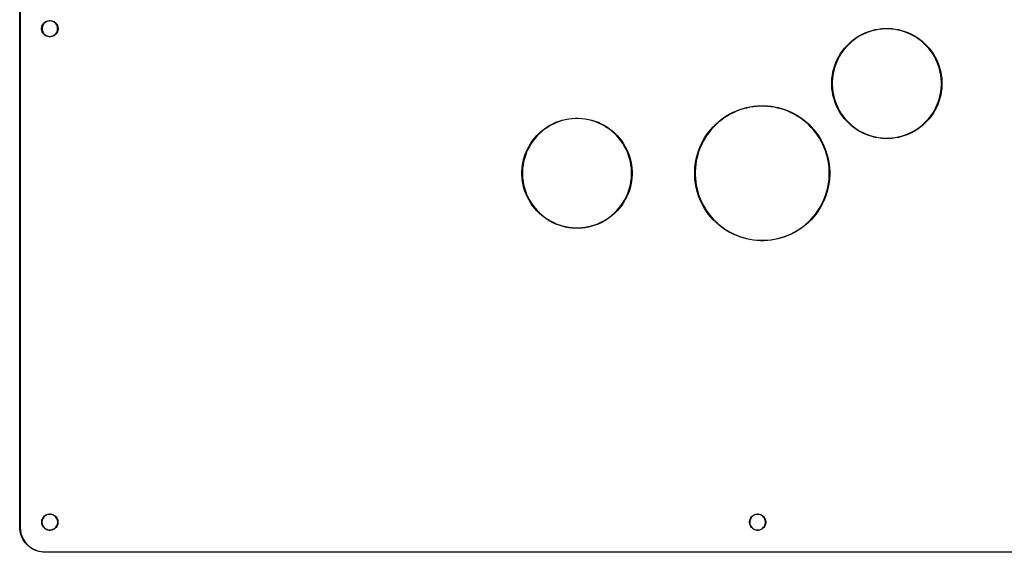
# Model space of a CAD drawing. Extents: x 50 to 347, y -240 to -30.
# Tile 1 of 7: x 50 to 247, y -240 to -133. Entities that reach past the tile are written whole.
import ezdxf

# ---------------------------------------------------------------- set-up
doc = ezdxf.new("R2010")
doc.units = 0
doc.layers.add('BLACK', color=7, linetype='CONTINUOUS')

msp = doc.modelspace()

# ---------------------------------------------------------------- linework, layer by layer
at = {"layer": 'BLACK', "linetype": 'CONTINUOUS'}
for p, q in [((49.95, -235), (49.95, -35)), ((50.05, -35), (50.05, -235)), ((54.475599, -134.368572), (54.593144, -134.137877)), ((54.674321, -134.187623), (54.563559, -134.405006)), ((54.593144, -134.137877), (54.74533, -133.928411)), ((54.817726, -133.990243), (54.674321, -134.187623)), ((54.74533, -133.928411), (54.928411, -133.74533)), ((54.990243, -133.817726), (54.817726, -133.990243)), ((54.928411, -133.74533), (55.137877, -133.593144)), ((55.187623, -133.674321), (54.990243, -133.817726)), ((55.137877, -133.593144), (55.368572, -133.475599)), ((55.405006, -133.563559), (55.187623, -133.674321)), ((55.368572, -133.475599), (55.614815, -133.39559)), ((55.637041, -133.488166), (55.405006, -133.563559)), ((55.614815, -133.39559), (55.870542, -133.355086)), ((55.878012, -133.45), (55.637041, -133.488166)), ((55.870542, -133.355086), (56.129458, -133.355086)), ((56.121988, -133.45), (55.878012, -133.45)), ((56.362959, -133.488166), (56.121988, -133.45)), ((56.129458, -133.355086), (56.385185, -133.39559)), ((56.594994, -133.563559), (56.362959, -133.488166)), ((56.385185, -133.39559), (56.631428, -133.475599)), ((56.812377, -133.674321), (56.594994, -133.563559)), ((56.631428, -133.475599), (56.862123, -133.593144)), ((57.009757, -133.817726), (56.812377, -133.674321)), ((56.862123, -133.593144), (57.071589, -133.74533)), ((57.182274, -133.990243), (57.009757, -133.817726)), ((57.071589, -133.74533), (57.25467, -133.928411)), ((57.325679, -134.187623), (57.182274, -133.990243)), ((57.25467, -133.928411), (57.406856, -134.137877)), ((57.436441, -134.405006), (57.325679, -134.187623)), ((57.406856, -134.137877), (57.524401, -134.368572)), ((54.355086, -134.870542), (54.39559, -134.614815)), ((54.355086, -134.878012), (54.355086, -134.870542)), ((54.355086, -135.129458), (54.355086, -134.878012)), ((54.39559, -135.385185), (54.355086, -135.129458)), ((54.39559, -134.614815), (54.475599, -134.368572)), ((54.475599, -135.631428), (54.39559, -135.385185)), ((54.488166, -134.637041), (54.45, -134.878012)), ((54.45, -134.878012), (54.45, -135.121988)), ((54.45, -135.121988), (54.488166, -135.362959)), ((54.593144, -135.862123), (54.475599, -135.631428)), ((54.563559, -134.405006), (54.488166, -134.637041)), ((54.488166, -135.362959), (54.563559, -135.594994)), ((54.563559, -135.594994), (54.674321, -135.812377)), ((54.74533, -136.071589), (54.593144, -135.862123)), ((54.674321, -135.812377), (54.817726, -136.009757)), ((54.928411, -136.25467), (54.74533, -136.071589)), ((54.817726, -136.009757), (54.990243, -136.182274)), ((55.137877, -136.406856), (54.928411, -136.25467)), ((54.990243, -136.182274), (55.187623, -136.325679)), ((56.812377, -136.325679), (57.009757, -136.182274)), ((57.071589, -136.25467), (56.862123, -136.406856)), ((57.009757, -136.182274), (57.182274, -136.009757)), ((57.25467, -136.071589), (57.071589, -136.25467)), ((57.182274, -136.009757), (57.325679, -135.812377)), ((57.406856, -135.862123), (57.25467, -136.071589)), ((57.325679, -135.812377), (57.436441, -135.594994)), ((57.524401, -135.631428), (57.406856, -135.862123)), ((57.511834, -134.637041), (57.436441, -134.405006)), ((57.436441, -135.594994), (57.511834, -135.362959)), ((57.55, -134.878012), (57.511834, -134.637041)), ((57.511834, -135.362959), (57.55, -135.121988)), ((57.524401, -134.368572), (57.60441, -134.614815)), ((57.60441, -135.385185), (57.524401, -135.631428)), ((57.55, -135.121988), (57.55, -134.878012)), ((57.60441, -134.614815), (57.644914, -134.870542)), ((57.644914, -135.129458), (57.60441, -135.385185)), ((57.644914, -134.870542), (57.644914, -135.129458)), ((218.491103, -136.374739), (219.082133, -136.064542)), ((219.123722, -136.149958), (218.537773, -136.457487)), ((219.082133, -136.064542), (219.690814, -135.790597)), ((219.72717, -135.878368), (219.123722, -136.149958)), ((219.690814, -135.790597), (220.314925, -135.553903)), ((220.345915, -135.643708), (219.72717, -135.878368)), ((220.314925, -135.553903), (220.952189, -135.355324)), ((220.9777, -135.446836), (220.345915, -135.643708)), ((220.952189, -135.355324), (221.60028, -135.195584)), ((221.620219, -135.28847), (220.9777, -135.446836)), ((221.60028, -135.195584), (222.256833, -135.075266)), ((222.271128, -135.169186), (221.620219, -135.28847)), ((222.256833, -135.075266), (222.919453, -134.994809)), ((222.928051, -135.089421), (222.271128, -135.169186)), ((222.919453, -134.994809), (223.585723, -134.954507)), ((223.588592, -135.049466), (222.928051, -135.089421)), ((223.585723, -134.954507), (224.253209, -134.954507)), ((224.25034, -135.049466), (223.588592, -135.049466)), ((224.910881, -135.089421), (224.25034, -135.049466)), ((224.253209, -134.954507), (224.919479, -134.994809)), ((225.567804, -135.169186), (224.910881, -135.089421)), ((224.919479, -134.994809), (225.582099, -135.075266)), ((226.218713, -135.28847), (225.567804, -135.169186)), ((225.582099, -135.075266), (226.238652, -135.195584)), ((226.861232, -135.446836), (226.218713, -135.28847)), ((226.238652, -135.195584), (226.886743, -135.355324)), ((227.493017, -135.643708), (226.861232, -135.446836)), ((226.886743, -135.355324), (227.524007, -135.553903)), ((228.111762, -135.878368), (227.493017, -135.643708)), ((227.524007, -135.553903), (228.148118, -135.790597)), ((228.71521, -136.149958), (228.111762, -135.878368)), ((228.148118, -135.790597), (228.756799, -136.064542)), ((229.301159, -136.457487), (228.71521, -136.149958)), ((228.756799, -136.064542), (229.347829, -136.374739)), ((55.368572, -136.524401), (55.137877, -136.406856)), ((55.187623, -136.325679), (55.405006, -136.436441)), ((55.614815, -136.60441), (55.368572, -136.524401)), ((55.405006, -136.436441), (55.637041, -136.511834)), ((55.870542, -136.644914), (55.614815, -136.60441)), ((55.637041, -136.511834), (55.878012, -136.55)), ((56.129458, -136.644914), (55.870542, -136.644914)), ((55.878012, -136.55), (56.121988, -136.55)), ((56.121988, -136.55), (56.362959, -136.511834)), ((56.385185, -136.60441), (56.129458, -136.644914)), ((56.362959, -136.511834), (56.594994, -136.436441)), ((56.631428, -136.524401), (56.385185, -136.60441)), ((56.594994, -136.436441), (56.812377, -136.325679)), ((56.862123, -136.406856), (56.631428, -136.524401)), ((215.873508, -138.425493), (216.345493, -137.953508)), ((216.41061, -138.022683), (215.942683, -138.49061)), ((216.345493, -137.953508), (216.845114, -137.510883)), ((216.905936, -137.583863), (216.41061, -138.022683)), ((216.845114, -137.510883), (217.370549, -137.099231)), ((217.426853, -137.17575), (216.905936, -137.583863)), ((217.370549, -137.099231), (217.91988, -136.720055)), ((217.971461, -136.799835), (217.426853, -137.17575)), ((217.91988, -136.720055), (218.491103, -136.374739)), ((218.537773, -136.457487), (217.971461, -136.799835)), ((229.867471, -136.799835), (229.301159, -136.457487)), ((229.347829, -136.374739), (229.919052, -136.720055)), ((230.412079, -137.17575), (229.867471, -136.799835)), ((229.919052, -136.720055), (230.468383, -137.099231)), ((230.932996, -137.583863), (230.412079, -137.17575)), ((230.468383, -137.099231), (230.993818, -137.510883)), ((231.428322, -138.022683), (230.932996, -137.583863)), ((230.993818, -137.510883), (231.493439, -137.953508)), ((231.896249, -138.49061), (231.428322, -138.022683)), ((231.493439, -137.953508), (231.965424, -138.425493)), ((214.294739, -140.571103), (214.640055, -139.99988)), ((214.719835, -140.051461), (214.377487, -140.617773)), ((214.640055, -139.99988), (215.019231, -139.450549)), ((215.09575, -139.506853), (214.719835, -140.051461)), ((215.019231, -139.450549), (215.430883, -138.925114)), ((215.503863, -138.985936), (215.09575, -139.506853)), ((215.430883, -138.925114), (215.873508, -138.425493)), ((215.942683, -138.49061), (215.503863, -138.985936)), ((232.335069, -138.985936), (231.896249, -138.49061)), ((231.965424, -138.425493), (232.408049, -138.925114)), ((232.743182, -139.506853), (232.335069, -138.985936)), ((232.408049, -138.925114), (232.819701, -139.450549)), ((233.119097, -140.051461), (232.743182, -139.506853)), ((232.819701, -139.450549), (233.198877, -139.99988)), ((233.461445, -140.617773), (233.119097, -140.051461)), ((233.198877, -139.99988), (233.544193, -140.571103)), ((213.473903, -142.394925), (213.710597, -141.770814)), ((213.798368, -141.80717), (213.563708, -142.425915)), ((213.710597, -141.770814), (213.984542, -141.162133)), ((214.069958, -141.203722), (213.798368, -141.80717)), ((213.984542, -141.162133), (214.294739, -140.571103)), ((214.377487, -140.617773), (214.069958, -141.203722)), ((233.768974, -141.203722), (233.461445, -140.617773)), ((233.544193, -140.571103), (233.85439, -141.162133)), ((234.040564, -141.80717), (233.768974, -141.203722)), ((233.85439, -141.162133), (234.128335, -141.770814)), ((234.275224, -142.425915), (234.040564, -141.80717)), ((234.128335, -141.770814), (234.365029, -142.394925)), ((212.995266, -144.336833), (213.115584, -143.68028)), ((213.20847, -143.700219), (213.089186, -144.351128)), ((213.115584, -143.68028), (213.275324, -143.032189)), ((213.366836, -143.0577), (213.20847, -143.700219)), ((213.275324, -143.032189), (213.473903, -142.394925)), ((213.563708, -142.425915), (213.366836, -143.0577)), ((234.472096, -143.0577), (234.275224, -142.425915)), ((234.365029, -142.394925), (234.563608, -143.032189)), ((234.630462, -143.700219), (234.472096, -143.0577)), ((234.563608, -143.032189), (234.723348, -143.68028)), ((234.749746, -144.351128), (234.630462, -143.700219)), ((234.723348, -143.68028), (234.843666, -144.336833)), ((212.874507, -145.665723), (212.914809, -144.999453)), ((212.874507, -145.668592), (212.874507, -145.665723)), ((212.874507, -146.333209), (212.874507, -145.668592)), ((212.914809, -144.999453), (212.995266, -144.336833)), ((213.009421, -145.008051), (212.969466, -145.668592)), ((212.969466, -145.668592), (212.969466, -146.33034)), ((213.089186, -144.351128), (213.009421, -145.008051)), ((234.829511, -145.008051), (234.749746, -144.351128)), ((234.869466, -145.668592), (234.829511, -145.008051)), ((234.843666, -144.336833), (234.924123, -144.999453)), ((234.869466, -146.33034), (234.869466, -145.668592)), ((234.924123, -144.999453), (234.964425, -145.665723)), ((234.964425, -145.665723), (234.964425, -146.333209)), ((212.914809, -146.999479), (212.874507, -146.333209)), ((212.995266, -147.662099), (212.914809, -146.999479)), ((212.969466, -146.33034), (213.009421, -146.990881)), ((213.115584, -148.318652), (212.995266, -147.662099)), ((213.009421, -146.990881), (213.089186, -147.647804)), ((213.089186, -147.647804), (213.20847, -148.298713)), ((234.630462, -148.298713), (234.749746, -147.647804)), ((234.843666, -147.662099), (234.723348, -148.318652)), ((234.749746, -147.647804), (234.829511, -146.990881)), ((234.829511, -146.990881), (234.869466, -146.33034)), ((234.924123, -146.999479), (234.843666, -147.662099)), ((234.964425, -146.333209), (234.924123, -146.999479)), ((213.275324, -148.966743), (213.115584, -148.318652)), ((213.20847, -148.298713), (213.366836, -148.941232)), ((213.473903, -149.604007), (213.275324, -148.966743)), ((213.366836, -148.941232), (213.563708, -149.573017)), ((213.710597, -150.228118), (213.473903, -149.604007)), ((213.563708, -149.573017), (213.798368, -150.191762)), ((234.040564, -150.191762), (234.275224, -149.573017)), ((234.365029, -149.604007), (234.128335, -150.228118)), ((234.275224, -149.573017), (234.472096, -148.941232)), ((234.563608, -148.966743), (234.365029, -149.604007)), ((234.472096, -148.941232), (234.630462, -148.298713)), ((234.723348, -148.318652), (234.563608, -148.966743)), ((191.83961, -152.446192), (192.453965, -152.091494)), ((192.453965, -152.091494), (193.086041, -151.769435)), ((193.127107, -151.855532), (192.49948, -152.175324)), ((193.086041, -151.769435), (193.734105, -151.480898)), ((193.770609, -151.569026), (193.127107, -151.855532)), ((193.734105, -151.480898), (194.396383, -151.226674)), ((194.428225, -151.316591), (193.770609, -151.569026)), ((194.396383, -151.226674), (195.071058, -151.007459)), ((195.09815, -151.098919), (194.428225, -151.316591)), ((195.071058, -151.007459), (195.756281, -150.823854)), ((195.778549, -150.916607), (195.09815, -151.098919)), ((195.756281, -150.823854), (196.450175, -150.676362)), ((196.467558, -150.770154), (195.778549, -150.916607)), ((196.450175, -150.676362), (197.150836, -150.565388)), ((197.163287, -150.659961), (196.467558, -150.770154)), ((197.150836, -150.565388), (197.856345, -150.491236)), ((197.863829, -150.586331), (197.163287, -150.659961)), ((197.856345, -150.491236), (198.564768, -150.454109)), ((198.567265, -150.549466), (197.863829, -150.586331)), ((198.564768, -150.454109), (199.274164, -150.454109)), ((199.271667, -150.549466), (198.567265, -150.549466)), ((199.975103, -150.586331), (199.271667, -150.549466)), ((199.274164, -150.454109), (199.982587, -150.491236)), ((200.675645, -150.659961), (199.975103, -150.586331)), ((199.982587, -150.491236), (200.688096, -150.565388)), ((201.371374, -150.770154), (200.675645, -150.659961)), ((200.688096, -150.565388), (201.388757, -150.676362)), ((202.060383, -150.916607), (201.371374, -150.770154)), ((201.388757, -150.676362), (202.082651, -150.823854)), ((202.740782, -151.098919), (202.060383, -150.916607)), ((202.082651, -150.823854), (202.767874, -151.007459)), ((203.410707, -151.316591), (202.740782, -151.098919)), ((202.767874, -151.007459), (203.442549, -151.226674)), ((204.068323, -151.569026), (203.410707, -151.316591)), ((203.442549, -151.226674), (204.104827, -151.480898)), ((204.711825, -151.855532), (204.068323, -151.569026)), ((204.104827, -151.480898), (204.752891, -151.769435)), ((205.339452, -152.175324), (204.711825, -151.855532)), ((204.752891, -151.769435), (205.384967, -152.091494)), ((205.384967, -152.091494), (205.999322, -152.446192)), ((213.984542, -150.836799), (213.710597, -150.228118)), ((213.798368, -150.191762), (214.069958, -150.79521)), ((214.294739, -151.427829), (213.984542, -150.836799)), ((214.069958, -150.79521), (214.377487, -151.381159)), ((214.640055, -151.999052), (214.294739, -151.427829)), ((214.377487, -151.381159), (214.719835, -151.947471)), ((215.019231, -152.548383), (214.640055, -151.999052)), ((214.719835, -151.947471), (215.09575, -152.492079)), ((232.743182, -152.492079), (233.119097, -151.947471)), ((233.198877, -151.999052), (232.819701, -152.548383)), ((233.119097, -151.947471), (233.461445, -151.381159)), ((233.544193, -151.427829), (233.198877, -151.999052)), ((233.461445, -151.381159), (233.768974, -150.79521)), ((233.85439, -150.836799), (233.544193, -151.427829)), ((233.768974, -150.79521), (234.040564, -150.191762)), ((234.128335, -150.228118), (233.85439, -150.836799)), ((156.331103, -154.374739), (156.922133, -154.064542)), ((156.922133, -154.064542), (157.530814, -153.790597)), ((157.56717, -153.878368), (156.963722, -154.149958)), ((157.530814, -153.790597), (158.154925, -153.553903)), ((158.185915, -153.643708), (157.56717, -153.878368)), ((158.154925, -153.553903), (158.792189, -153.355324)), ((158.8177, -153.446836), (158.185915, -153.643708)), ((158.792189, -153.355324), (159.44028, -153.195584)), ((159.460219, -153.28847), (158.8177, -153.446836)), ((159.44028, -153.195584), (160.096833, -153.075266)), ((160.111128, -153.169186), (159.460219, -153.28847)), ((160.096833, -153.075266), (160.759453, -152.994809)), ((160.768051, -153.089421), (160.111128, -153.169186)), ((160.759453, -152.994809), (161.425723, -152.954507)), ((161.428592, -153.049466), (160.768051, -153.089421)), ((161.425723, -152.954507), (162.093209, -152.954507)), ((162.09034, -153.049466), (161.428592, -153.049466)), ((162.750881, -153.089421), (162.09034, -153.049466)), ((162.093209, -152.954507), (162.759479, -152.994809)), ((163.407804, -153.169186), (162.750881, -153.089421)), ((162.759479, -152.994809), (163.422099, -153.075266)), ((164.058713, -153.28847), (163.407804, -153.169186)), ((163.422099, -153.075266), (164.078652, -153.195584)), ((164.701232, -153.446836), (164.058713, -153.28847)), ((164.078652, -153.195584), (164.726743, -153.355324)), ((165.333017, -153.643708), (164.701232, -153.446836)), ((164.726743, -153.355324), (165.364007, -153.553903)), ((165.951762, -153.878368), (165.333017, -153.643708)), ((165.364007, -153.553903), (165.988118, -153.790597)), ((166.55521, -154.149958), (165.951762, -153.878368)), ((165.988118, -153.790597), (166.596799, -154.064542)), ((166.596799, -154.064542), (167.187829, -154.374739)), ((189.592261, -154.170643), (190.119445, -153.695965)), ((190.181395, -153.7685), (189.657923, -154.239836)), ((190.119445, -153.695965), (190.670749, -153.249528)), ((190.728818, -153.325205), (190.181395, -153.7685)), ((190.670749, -153.249528), (191.244661, -152.832556)), ((191.29869, -152.911169), (190.728818, -153.325205)), ((191.244661, -152.832556), (191.83961, -152.446192)), ((191.889451, -152.527524), (191.29869, -152.911169)), ((192.49948, -152.175324), (191.889451, -152.527524)), ((205.949481, -152.527524), (205.339452, -152.175324)), ((206.540242, -152.911169), (205.949481, -152.527524)), ((205.999322, -152.446192), (206.594271, -152.832556)), ((207.110114, -153.325205), (206.540242, -152.911169)), ((206.594271, -152.832556), (207.168183, -153.249528)), ((207.657537, -153.7685), (207.110114, -153.325205)), ((207.168183, -153.249528), (207.719487, -153.695965)), ((208.181009, -154.239836), (207.657537, -153.7685)), ((207.719487, -153.695965), (208.246671, -154.170643)), ((215.430883, -153.073818), (215.019231, -152.548383)), ((215.09575, -152.492079), (215.503863, -153.012996)), ((215.873508, -153.573439), (215.430883, -153.073818)), ((215.503863, -153.012996), (215.942683, -153.508322)), ((216.345493, -154.045424), (215.873508, -153.573439)), ((215.942683, -153.508322), (216.41061, -153.976249)), ((216.845114, -154.488049), (216.345493, -154.045424)), ((216.41061, -153.976249), (216.905936, -154.415069)), ((230.932996, -154.415069), (231.428322, -153.976249)), ((231.493439, -154.045424), (230.993818, -154.488049)), ((231.428322, -153.976249), (231.896249, -153.508322)), ((231.965424, -153.573439), (231.493439, -154.045424)), ((231.896249, -153.508322), (232.335069, -153.012996)), ((232.408049, -153.073818), (231.965424, -153.573439)), ((232.335069, -153.012996), (232.743182, -152.492079)), ((232.819701, -152.548383), (232.408049, -153.073818)), ((153.713508, -156.425493), (154.185493, -155.953508)), ((154.25061, -156.022683), (153.782683, -156.49061)), ((154.185493, -155.953508), (154.685114, -155.510883)), ((154.745936, -155.583863), (154.25061, -156.022683)), ((154.685114, -155.510883), (155.210549, -155.099231)), ((155.266853, -155.17575), (154.745936, -155.583863)), ((155.210549, -155.099231), (155.75988, -154.720055)), ((155.811461, -154.799835), (155.266853, -155.17575)), ((155.75988, -154.720055), (156.331103, -154.374739)), ((156.377773, -154.457487), (155.811461, -154.799835)), ((156.963722, -154.149958), (156.377773, -154.457487)), ((167.141159, -154.457487), (166.55521, -154.149958)), ((167.707471, -154.799835), (167.141159, -154.457487)), ((167.187829, -154.374739), (167.759052, -154.720055)), ((168.252079, -155.17575), (167.707471, -154.799835)), ((167.759052, -154.720055), (168.308383, -155.099231)), ((168.772996, -155.583863), (168.252079, -155.17575)), ((168.308383, -155.099231), (168.833818, -155.510883)), ((169.268322, -156.022683), (168.772996, -155.583863)), ((168.833818, -155.510883), (169.333439, -155.953508)), ((169.736249, -156.49061), (169.268322, -156.022683)), ((169.333439, -155.953508), (169.805424, -156.425493)), ((187.752556, -156.324661), (188.169528, -155.750749)), ((188.245205, -155.808818), (187.831169, -156.37869)), ((188.169528, -155.750749), (188.615965, -155.199445)), ((188.6885, -155.261395), (188.245205, -155.808818)), ((188.615965, -155.199445), (189.090643, -154.672261)), ((189.159836, -154.737923), (188.6885, -155.261395)), ((189.090643, -154.672261), (189.592261, -154.170643)), ((189.657923, -154.239836), (189.159836, -154.737923)), ((208.679096, -154.737923), (208.181009, -154.239836)), ((208.246671, -154.170643), (208.748289, -154.672261)), ((209.150432, -155.261395), (208.679096, -154.737923)), ((208.748289, -154.672261), (209.222967, -155.199445)), ((209.593727, -155.808818), (209.150432, -155.261395)), ((209.222967, -155.199445), (209.669404, -155.750749)), ((210.007763, -156.37869), (209.593727, -155.808818)), ((209.669404, -155.750749), (210.086376, -156.324661)), ((217.370549, -154.899701), (216.845114, -154.488049)), ((216.905936, -154.415069), (217.426853, -154.823182)), ((217.91988, -155.278877), (217.370549, -154.899701)), ((217.426853, -154.823182), (217.971461, -155.199097)), ((218.491103, -155.624193), (217.91988, -155.278877)), ((217.971461, -155.199097), (218.537773, -155.541445)), ((219.082133, -155.93439), (218.491103, -155.624193)), ((218.537773, -155.541445), (219.123722, -155.848974)), ((219.690814, -156.208335), (219.082133, -155.93439)), ((219.123722, -155.848974), (219.72717, -156.120564)), ((228.111762, -156.120564), (228.71521, -155.848974)), ((228.756799, -155.93439), (228.148118, -156.208335)), ((228.71521, -155.848974), (229.301159, -155.541445)), ((229.347829, -155.624193), (228.756799, -155.93439)), ((229.301159, -155.541445), (229.867471, -155.199097)), ((229.919052, -155.278877), (229.347829, -155.624193)), ((229.867471, -155.199097), (230.412079, -154.823182)), ((230.468383, -154.899701), (229.919052, -155.278877)), ((230.412079, -154.823182), (230.932996, -154.415069)), ((230.993818, -154.488049), (230.468383, -154.899701)), ((152.134739, -158.571103), (152.480055, -157.99988)), ((152.480055, -157.99988), (152.859231, -157.450549)), ((152.93575, -157.506853), (152.559835, -158.051461)), ((152.859231, -157.450549), (153.270883, -156.925114)), ((153.343863, -156.985936), (152.93575, -157.506853)), ((153.270883, -156.925114), (153.713508, -156.425493)), ((153.782683, -156.49061), (153.343863, -156.985936)), ((170.175069, -156.985936), (169.736249, -156.49061)), ((169.805424, -156.425493), (170.248049, -156.925114)), ((170.583182, -157.506853), (170.175069, -156.985936)), ((170.248049, -156.925114), (170.659701, -157.450549)), ((170.959097, -158.051461), (170.583182, -157.506853)), ((170.659701, -157.450549), (171.038877, -157.99988)), ((171.038877, -157.99988), (171.384193, -158.571103)), ((186.689435, -158.166041), (187.011494, -157.533965)), ((187.095324, -157.57948), (186.775532, -158.207107)), ((187.011494, -157.533965), (187.366192, -156.91961)), ((187.447524, -156.969451), (187.095324, -157.57948)), ((187.366192, -156.91961), (187.752556, -156.324661)), ((187.831169, -156.37869), (187.447524, -156.969451)), ((210.391408, -156.969451), (210.007763, -156.37869)), ((210.086376, -156.324661), (210.47274, -156.91961)), ((210.743608, -157.57948), (210.391408, -156.969451)), ((210.47274, -156.91961), (210.827438, -157.533965)), ((211.0634, -158.207107), (210.743608, -157.57948)), ((210.827438, -157.533965), (211.149497, -158.166041)), ((220.314925, -156.445029), (219.690814, -156.208335)), ((219.72717, -156.120564), (220.345915, -156.355224)), ((220.952189, -156.643608), (220.314925, -156.445029)), ((220.345915, -156.355224), (220.9777, -156.552096)), ((221.60028, -156.803348), (220.952189, -156.643608)), ((220.9777, -156.552096), (221.620219, -156.710462)), ((222.256833, -156.923666), (221.60028, -156.803348)), ((221.620219, -156.710462), (222.271128, -156.829746)), ((222.919453, -157.004123), (222.256833, -156.923666)), ((222.271128, -156.829746), (222.928051, -156.909511)), ((223.585723, -157.044425), (222.919453, -157.004123)), ((222.928051, -156.909511), (223.588592, -156.949466)), ((224.253209, -157.044425), (223.585723, -157.044425)), ((223.588592, -156.949466), (224.25034, -156.949466)), ((224.25034, -156.949466), (224.910881, -156.909511)), ((224.919479, -157.004123), (224.253209, -157.044425)), ((224.910881, -156.909511), (225.567804, -156.829746)), ((225.582099, -156.923666), (224.919479, -157.004123)), ((225.567804, -156.829746), (226.218713, -156.710462)), ((226.238652, -156.803348), (225.582099, -156.923666)), ((226.218713, -156.710462), (226.861232, -156.552096)), ((226.886743, -156.643608), (226.238652, -156.803348)), ((226.861232, -156.552096), (227.493017, -156.355224)), ((227.524007, -156.445029), (226.886743, -156.643608)), ((227.493017, -156.355224), (228.111762, -156.120564)), ((228.148118, -156.208335), (227.524007, -156.445029)), ((151.313903, -160.394925), (151.550597, -159.770814)), ((151.638368, -159.80717), (151.403708, -160.425915)), ((151.550597, -159.770814), (151.824542, -159.162133)), ((151.909958, -159.203722), (151.638368, -159.80717)), ((151.824542, -159.162133), (152.134739, -158.571103)), ((152.217487, -158.617773), (151.909958, -159.203722)), ((152.559835, -158.051461), (152.217487, -158.617773)), ((171.301445, -158.617773), (170.959097, -158.051461)), ((171.608974, -159.203722), (171.301445, -158.617773)), ((171.384193, -158.571103), (171.69439, -159.162133)), ((171.880564, -159.80717), (171.608974, -159.203722)), ((171.69439, -159.162133), (171.968335, -159.770814)), ((172.115224, -160.425915), (171.880564, -159.80717)), ((171.968335, -159.770814), (172.205029, -160.394925)), ((185.927459, -160.151058), (186.146674, -159.476383)), ((186.236591, -159.508225), (186.018919, -160.17815)), ((186.146674, -159.476383), (186.400898, -158.814105)), ((186.489026, -158.850609), (186.236591, -159.508225)), ((186.400898, -158.814105), (186.689435, -158.166041)), ((186.775532, -158.207107), (186.489026, -158.850609)), ((211.349906, -158.850609), (211.0634, -158.207107)), ((211.149497, -158.166041), (211.438034, -158.814105)), ((211.602341, -159.508225), (211.349906, -158.850609)), ((211.438034, -158.814105), (211.692258, -159.476383)), ((211.820013, -160.17815), (211.602341, -159.508225)), ((211.692258, -159.476383), (211.911473, -160.151058)), ((150.835266, -162.336833), (150.955584, -161.68028)), ((151.04847, -161.700219), (150.929186, -162.351128)), ((150.955584, -161.68028), (151.115324, -161.032189)), ((151.206836, -161.0577), (151.04847, -161.700219)), ((151.115324, -161.032189), (151.313903, -160.394925)), ((151.403708, -160.425915), (151.206836, -161.0577)), ((172.312096, -161.0577), (172.115224, -160.425915)), ((172.205029, -160.394925), (172.403608, -161.032189)), ((172.470462, -161.700219), (172.312096, -161.0577)), ((172.403608, -161.032189), (172.563348, -161.68028)), ((172.589746, -162.351128), (172.470462, -161.700219)), ((172.563348, -161.68028), (172.683666, -162.336833)), ((185.485388, -162.230836), (185.596362, -161.530175)), ((185.690154, -161.547558), (185.579961, -162.243287)), ((185.596362, -161.530175), (185.743854, -160.836281)), ((185.836607, -160.858549), (185.690154, -161.547558)), ((185.743854, -160.836281), (185.927459, -160.151058)), ((186.018919, -160.17815), (185.836607, -160.858549)), ((212.002325, -160.858549), (211.820013, -160.17815)), ((211.911473, -160.151058), (212.095078, -160.836281)), ((212.148778, -161.547558), (212.002325, -160.858549)), ((212.095078, -160.836281), (212.24257, -161.530175)), ((212.258971, -162.243287), (212.148778, -161.547558)), ((212.24257, -161.530175), (212.353544, -162.230836)), ((150.714507, -163.665723), (150.754809, -162.999453)), ((150.714507, -163.668592), (150.714507, -163.665723)), ((150.714507, -164.333209), (150.714507, -163.668592)), ((150.754809, -162.999453), (150.835266, -162.336833)), ((150.849421, -163.008051), (150.809466, -163.668592)), ((150.809466, -163.668592), (150.809466, -164.33034)), ((150.929186, -162.351128), (150.849421, -163.008051)), ((172.669511, -163.008051), (172.589746, -162.351128)), ((172.709466, -163.668592), (172.669511, -163.008051)), ((172.683666, -162.336833), (172.764123, -162.999453)), ((172.709466, -164.33034), (172.709466, -163.668592)), ((172.764123, -162.999453), (172.804425, -163.665723)), ((172.804425, -163.665723), (172.804425, -164.333209)), ((185.374109, -163.644768), (185.411236, -162.936345)), ((185.374109, -163.647265), (185.374109, -163.644768)), ((185.374109, -164.354164), (185.374109, -163.647265)), ((185.411236, -162.936345), (185.485388, -162.230836)), ((185.506331, -162.943829), (185.469466, -163.647265)), ((185.469466, -163.647265), (185.469466, -164.351667)), ((185.579961, -162.243287), (185.506331, -162.943829)), ((212.332601, -162.943829), (212.258971, -162.243287)), ((212.369466, -163.647265), (212.332601, -162.943829)), ((212.353544, -162.230836), (212.427696, -162.936345)), ((212.369466, -164.351667), (212.369466, -163.647265)), ((212.427696, -162.936345), (212.464823, -163.644768)), ((212.464823, -163.644768), (212.464823, -164.354164)), ((150.754809, -164.999479), (150.714507, -164.333209)), ((150.835266, -165.662099), (150.754809, -164.999479)), ((150.809466, -164.33034), (150.849421, -164.990881)), ((150.955584, -166.318652), (150.835266, -165.662099)), ((150.849421, -164.990881), (150.929186, -165.647804)), ((150.929186, -165.647804), (151.04847, -166.298713)), ((172.470462, -166.298713), (172.589746, -165.647804)), ((172.683666, -165.662099), (172.563348, -166.318652)), ((172.589746, -165.647804), (172.669511, -164.990881)), ((172.669511, -164.990881), (172.709466, -164.33034)), ((172.764123, -164.999479), (172.683666, -165.662099)), ((172.804425, -164.333209), (172.764123, -164.999479)), ((185.411236, -165.062587), (185.374109, -164.354164)), ((185.485388, -165.768096), (185.411236, -165.062587)), ((185.469466, -164.351667), (185.506331, -165.055103)), ((185.596362, -166.468757), (185.485388, -165.768096)), ((185.506331, -165.055103), (185.579961, -165.755645)), ((185.579961, -165.755645), (185.690154, -166.451374)), ((212.148778, -166.451374), (212.258971, -165.755645)), ((212.353544, -165.768096), (212.24257, -166.468757)), ((212.258971, -165.755645), (212.332601, -165.055103)), ((212.332601, -165.055103), (212.369466, -164.351667)), ((212.427696, -165.062587), (212.353544, -165.768096)), ((212.464823, -164.354164), (212.427696, -165.062587)), ((151.115324, -166.966743), (150.955584, -166.318652)), ((151.04847, -166.298713), (151.206836, -166.941232)), ((151.313903, -167.604007), (151.115324, -166.966743)), ((151.206836, -166.941232), (151.403708, -167.573017)), ((151.550597, -168.228118), (151.313903, -167.604007)), ((151.403708, -167.573017), (151.638368, -168.191762)), ((171.880564, -168.191762), (172.115224, -167.573017)), ((172.205029, -167.604007), (171.968335, -168.228118)), ((172.115224, -167.573017), (172.312096, -166.941232)), ((172.403608, -166.966743), (172.205029, -167.604007)), ((172.312096, -166.941232), (172.470462, -166.298713)), ((172.563348, -166.318652), (172.403608, -166.966743)), ((185.743854, -167.162651), (185.596362, -166.468757)), ((185.690154, -166.451374), (185.836607, -167.140383)), ((185.927459, -167.847874), (185.743854, -167.162651)), ((185.836607, -167.140383), (186.018919, -167.820782)), ((186.146674, -168.522549), (185.927459, -167.847874)), ((186.018919, -167.820782), (186.236591, -168.490707)), ((211.602341, -168.490707), (211.820013, -167.820782)), ((211.911473, -167.847874), (211.692258, -168.522549)), ((211.820013, -167.820782), (212.002325, -167.140383)), ((212.095078, -167.162651), (211.911473, -167.847874)), ((212.002325, -167.140383), (212.148778, -166.451374)), ((212.24257, -166.468757), (212.095078, -167.162651)), ((151.824542, -168.836799), (151.550597, -168.228118)), ((151.638368, -168.191762), (151.909958, -168.79521)), ((152.134739, -169.427829), (151.824542, -168.836799)), ((151.909958, -168.79521), (152.217487, -169.381159)), ((152.480055, -169.999052), (152.134739, -169.427829)), ((152.217487, -169.381159), (152.559835, -169.947471)), ((170.959097, -169.947471), (171.301445, -169.381159)), ((171.384193, -169.427829), (171.038877, -169.999052)), ((171.301445, -169.381159), (171.608974, -168.79521)), ((171.69439, -168.836799), (171.384193, -169.427829)), ((171.608974, -168.79521), (171.880564, -168.191762)), ((171.968335, -168.228118), (171.69439, -168.836799)), ((186.400898, -169.184827), (186.146674, -168.522549)), ((186.236591, -168.490707), (186.489026, -169.148323)), ((186.689435, -169.832891), (186.400898, -169.184827)), ((186.489026, -169.148323), (186.775532, -169.791825)), ((187.011494, -170.464967), (186.689435, -169.832891)), ((186.775532, -169.791825), (187.095324, -170.419452)), ((210.743608, -170.419452), (211.0634, -169.791825)), ((211.149497, -169.832891), (210.827438, -170.464967)), ((211.0634, -169.791825), (211.349906, -169.148323)), ((211.438034, -169.184827), (211.149497, -169.832891)), ((211.349906, -169.148323), (211.602341, -168.490707)), ((211.692258, -168.522549), (211.438034, -169.184827)), ((152.859231, -170.548383), (152.480055, -169.999052)), ((152.559835, -169.947471), (152.93575, -170.492079)), ((153.270883, -171.073818), (152.859231, -170.548383)), ((152.93575, -170.492079), (153.343863, -171.012996)), ((153.713508, -171.573439), (153.270883, -171.073818)), ((153.343863, -171.012996), (153.782683, -171.508322)), ((154.185493, -172.045424), (153.713508, -171.573439)), ((153.782683, -171.508322), (154.25061, -171.976249)), ((169.268322, -171.976249), (169.736249, -171.508322)), ((169.805424, -171.573439), (169.333439, -172.045424)), ((169.736249, -171.508322), (170.175069, -171.012996)), ((170.248049, -171.073818), (169.805424, -171.573439)), ((170.175069, -171.012996), (170.583182, -170.492079)), ((170.659701, -170.548383), (170.248049, -171.073818)), ((170.583182, -170.492079), (170.959097, -169.947471)), ((171.038877, -169.999052), (170.659701, -170.548383)), ((187.366192, -171.079322), (187.011494, -170.464967)), ((187.095324, -170.419452), (187.447524, -171.029481)), ((187.752556, -171.674271), (187.366192, -171.079322)), ((187.447524, -171.029481), (187.831169, -171.620242)), ((188.169528, -172.248183), (187.752556, -171.674271)), ((187.831169, -171.620242), (188.245205, -172.190114)), ((209.593727, -172.190114), (210.007763, -171.620242)), ((210.086376, -171.674271), (209.669404, -172.248183)), ((210.007763, -171.620242), (210.391408, -171.029481)), ((210.47274, -171.079322), (210.086376, -171.674271)), ((210.391408, -171.029481), (210.743608, -170.419452)), ((210.827438, -170.464967), (210.47274, -171.079322)), ((154.685114, -172.488049), (154.185493, -172.045424)), ((154.25061, -171.976249), (154.745936, -172.415069)), ((155.210549, -172.899701), (154.685114, -172.488049)), ((154.745936, -172.415069), (155.266853, -172.823182)), ((155.75988, -173.278877), (155.210549, -172.899701)), ((155.266853, -172.823182), (155.811461, -173.199097)), ((156.331103, -173.624193), (155.75988, -173.278877)), ((155.811461, -173.199097), (156.377773, -173.541445)), ((156.922133, -173.93439), (156.331103, -173.624193)), ((156.377773, -173.541445), (156.963722, -173.848974)), ((166.55521, -173.848974), (167.141159, -173.541445)), ((167.187829, -173.624193), (166.596799, -173.93439)), ((167.141159, -173.541445), (167.707471, -173.199097)), ((167.759052, -173.278877), (167.187829, -173.624193)), ((167.707471, -173.199097), (168.252079, -172.823182)), ((168.308383, -172.899701), (167.759052, -173.278877)), ((168.252079, -172.823182), (168.772996, -172.415069)), ((168.833818, -172.488049), (168.308383, -172.899701)), ((168.772996, -172.415069), (169.268322, -171.976249)), ((169.333439, -172.045424), (168.833818, -172.488049)), ((188.615965, -172.799487), (188.169528, -172.248183)), ((188.245205, -172.190114), (188.6885, -172.737537)), ((189.090643, -173.326671), (188.615965, -172.799487)), ((188.6885, -172.737537), (189.159836, -173.261009)), ((189.592261, -173.828289), (189.090643, -173.326671)), ((189.159836, -173.261009), (189.657923, -173.759096)), ((190.119445, -174.302967), (189.592261, -173.828289)), ((189.657923, -173.759096), (190.181395, -174.230432)), ((207.657537, -174.230432), (208.181009, -173.759096)), ((208.246671, -173.828289), (207.719487, -174.302967)), ((208.181009, -173.759096), (208.679096, -173.261009)), ((208.748289, -173.326671), (208.246671, -173.828289)), ((208.679096, -173.261009), (209.150432, -172.737537)), ((209.222967, -172.799487), (208.748289, -173.326671)), ((209.150432, -172.737537), (209.593727, -172.190114)), ((209.669404, -172.248183), (209.222967, -172.799487)), ((157.530814, -174.208335), (156.922133, -173.93439)), ((156.963722, -173.848974), (157.56717, -174.120564)), ((158.154925, -174.445029), (157.530814, -174.208335)), ((157.56717, -174.120564), (158.185915, -174.355224)), ((158.792189, -174.643608), (158.154925, -174.445029)), ((158.185915, -174.355224), (158.8177, -174.552096)), ((159.44028, -174.803348), (158.792189, -174.643608)), ((158.8177, -174.552096), (159.460219, -174.710462)), ((160.096833, -174.923666), (159.44028, -174.803348)), ((159.460219, -174.710462), (160.111128, -174.829746)), ((160.759453, -175.004123), (160.096833, -174.923666)), ((160.111128, -174.829746), (160.768051, -174.909511)), ((161.425723, -175.044425), (160.759453, -175.004123)), ((160.768051, -174.909511), (161.428592, -174.949466)), ((162.093209, -175.044425), (161.425723, -175.044425)), ((161.428592, -174.949466), (162.09034, -174.949466)), ((162.09034, -174.949466), (162.750881, -174.909511)), ((162.759479, -175.004123), (162.093209, -175.044425)), ((162.750881, -174.909511), (163.407804, -174.829746)), ((163.422099, -174.923666), (162.759479, -175.004123)), ((163.407804, -174.829746), (164.058713, -174.710462)), ((164.078652, -174.803348), (163.422099, -174.923666)), ((164.058713, -174.710462), (164.701232, -174.552096)), ((164.726743, -174.643608), (164.078652, -174.803348)), ((164.701232, -174.552096), (165.333017, -174.355224)), ((165.364007, -174.445029), (164.726743, -174.643608)), ((165.333017, -174.355224), (165.951762, -174.120564)), ((165.988118, -174.208335), (165.364007, -174.445029)), ((165.951762, -174.120564), (166.55521, -173.848974)), ((166.596799, -173.93439), (165.988118, -174.208335)), ((190.670749, -174.749404), (190.119445, -174.302967)), ((190.181395, -174.230432), (190.728818, -174.673727)), ((191.244661, -175.166376), (190.670749, -174.749404)), ((190.728818, -174.673727), (191.29869, -175.087763)), ((191.83961, -175.55274), (191.244661, -175.166376)), ((191.29869, -175.087763), (191.889451, -175.471408)), ((192.453965, -175.907438), (191.83961, -175.55274)), ((191.889451, -175.471408), (192.49948, -175.823608)), ((205.339452, -175.823608), (205.949481, -175.471408)), ((205.999322, -175.55274), (205.384967, -175.907438)), ((205.949481, -175.471408), (206.540242, -175.087763)), ((206.594271, -175.166376), (205.999322, -175.55274)), ((206.540242, -175.087763), (207.110114, -174.673727)), ((207.168183, -174.749404), (206.594271, -175.166376)), ((207.110114, -174.673727), (207.657537, -174.230432)), ((207.719487, -174.302967), (207.168183, -174.749404)), ((193.086041, -176.229497), (192.453965, -175.907438)), ((192.49948, -175.823608), (193.127107, -176.1434)), ((193.734105, -176.518034), (193.086041, -176.229497)), ((193.127107, -176.1434), (193.770609, -176.429906)), ((194.396383, -176.772258), (193.734105, -176.518034)), ((193.770609, -176.429906), (194.428225, -176.682341)), ((195.071058, -176.991473), (194.396383, -176.772258)), ((194.428225, -176.682341), (195.09815, -176.900013)), ((195.756281, -177.175078), (195.071058, -176.991473)), ((195.09815, -176.900013), (195.778549, -177.082325)), ((196.450175, -177.32257), (195.756281, -177.175078)), ((195.778549, -177.082325), (196.467558, -177.228778)), ((197.150836, -177.433544), (196.450175, -177.32257)), ((196.467558, -177.228778), (197.163287, -177.338971)), ((197.856345, -177.507696), (197.150836, -177.433544)), ((197.163287, -177.338971), (197.863829, -177.412601)), ((198.564768, -177.544823), (197.856345, -177.507696)), ((197.863829, -177.412601), (198.567265, -177.449466)), ((199.274164, -177.544823), (198.564768, -177.544823)), ((198.567265, -177.449466), (199.271667, -177.449466)), ((199.271667, -177.449466), (199.975103, -177.412601)), ((199.982587, -177.507696), (199.274164, -177.544823)), ((199.975103, -177.412601), (200.675645, -177.338971)), ((200.688096, -177.433544), (199.982587, -177.507696)), ((200.675645, -177.338971), (201.371374, -177.228778)), ((201.388757, -177.32257), (200.688096, -177.433544)), ((201.371374, -177.228778), (202.060383, -177.082325)), ((202.082651, -177.175078), (201.388757, -177.32257)), ((202.060383, -177.082325), (202.740782, -176.900013)), ((202.767874, -176.991473), (202.082651, -177.175078)), ((202.740782, -176.900013), (203.410707, -176.682341)), ((203.442549, -176.772258), (202.767874, -176.991473)), ((203.410707, -176.682341), (204.068323, -176.429906)), ((204.104827, -176.518034), (203.442549, -176.772258)), ((204.068323, -176.429906), (204.711825, -176.1434)), ((204.752891, -176.229497), (204.104827, -176.518034)), ((204.711825, -176.1434), (205.339452, -175.823608)), ((205.384967, -175.907438), (204.752891, -176.229497)), ((54.61446, -233.15094), (54.76434, -232.944647)), ((54.798657, -232.973957), (54.652939, -233.17452)), ((54.76434, -232.944647), (54.944647, -232.76434)), ((54.973957, -232.798657), (54.798657, -232.973957)), ((54.944647, -232.76434), (55.15094, -232.61446)), ((55.17452, -232.652939), (54.973957, -232.798657)), ((55.15094, -232.61446), (55.378139, -232.498696)), ((55.39541, -232.54039), (55.17452, -232.652939)), ((55.378139, -232.498696), (55.620651, -232.419899)), ((55.631187, -232.463782), (55.39541, -232.54039)), ((55.620651, -232.419899), (55.872504, -232.380009)), ((55.876045, -232.425), (55.631187, -232.463782)), ((55.872504, -232.380009), (56.127496, -232.380009)), ((56.123955, -232.425), (55.876045, -232.425)), ((56.368813, -232.463782), (56.123955, -232.425)), ((56.127496, -232.380009), (56.379349, -232.419899)), ((56.60459, -232.54039), (56.368813, -232.463782)), ((56.379349, -232.419899), (56.621861, -232.498696)), ((56.82548, -232.652939), (56.60459, -232.54039)), ((56.621861, -232.498696), (56.84906, -232.61446)), ((57.026043, -232.798657), (56.82548, -232.652939)), ((56.84906, -232.61446), (57.055353, -232.76434)), ((57.201343, -232.973957), (57.026043, -232.798657)), ((57.055353, -232.76434), (57.23566, -232.944647)), ((57.347061, -233.17452), (57.201343, -232.973957)), ((57.23566, -232.944647), (57.38554, -233.15094)), ((196.61446, -233.15094), (196.76434, -232.944647)), ((196.798657, -232.973957), (196.652939, -233.17452)), ((196.76434, -232.944647), (196.944647, -232.76434)), ((196.973957, -232.798657), (196.798657, -232.973957)), ((196.944647, -232.76434), (197.15094, -232.61446)), ((197.17452, -232.652939), (196.973957, -232.798657)), ((197.15094, -232.61446), (197.378139, -232.498696)), ((197.39541, -232.54039), (197.17452, -232.652939)), ((197.378139, -232.498696), (197.620651, -232.419899)), ((197.631187, -232.463782), (197.39541, -232.54039)), ((197.620651, -232.419899), (197.872504, -232.380009)), ((197.876045, -232.425), (197.631187, -232.463782)), ((197.872504, -232.380009), (198.127496, -232.380009)), ((198.123955, -232.425), (197.876045, -232.425)), ((198.368813, -232.463782), (198.123955, -232.425)), ((198.127496, -232.380009), (198.379349, -232.419899)), ((198.60459, -232.54039), (198.368813, -232.463782)), ((198.379349, -232.419899), (198.621861, -232.498696)), ((198.82548, -232.652939), (198.60459, -232.54039)), ((198.621861, -232.498696), (198.84906, -232.61446)), ((199.026043, -232.798657), (198.82548, -232.652939)), ((198.84906, -232.61446), (199.055353, -232.76434)), ((199.201343, -232.973957), (199.026043, -232.798657)), ((199.055353, -232.76434), (199.23566, -232.944647)), ((199.347061, -233.17452), (199.201343, -232.973957)), ((199.23566, -232.944647), (199.38554, -233.15094)), ((49.967248, -235.417026), (49.95, -235)), ((50.05, -235), (50.05, -235.216122)), ((54.380009, -233.872504), (54.419899, -233.620651)), ((54.380009, -233.876045), (54.380009, -233.872504)), ((54.380009, -234.127496), (54.380009, -233.876045)), ((54.419899, -234.379349), (54.380009, -234.127496)), ((54.419899, -233.620651), (54.498696, -233.378139)), ((54.498696, -234.621861), (54.419899, -234.379349)), ((54.463782, -233.631187), (54.425, -233.876045)), ((54.425, -233.876045), (54.425, -234.123955)), ((54.425, -234.123955), (54.463782, -234.368813)), ((54.54039, -233.39541), (54.463782, -233.631187)), ((54.463782, -234.368813), (54.54039, -234.60459)), ((54.498696, -233.378139), (54.61446, -233.15094)), ((54.61446, -234.84906), (54.498696, -234.621861)), ((54.652939, -233.17452), (54.54039, -233.39541)), ((54.54039, -234.60459), (54.652939, -234.82548)), ((54.76434, -235.055353), (54.61446, -234.84906)), ((54.652939, -234.82548), (54.798657, -235.026043)), ((54.944647, -235.23566), (54.76434, -235.055353)), ((54.798657, -235.026043), (54.973957, -235.201343)), ((57.026043, -235.201343), (57.201343, -235.026043)), ((57.23566, -235.055353), (57.055353, -235.23566)), ((57.201343, -235.026043), (57.347061, -234.82548)), ((57.38554, -234.84906), (57.23566, -235.055353)), ((57.45961, -233.39541), (57.347061, -233.17452)), ((57.347061, -234.82548), (57.45961, -234.60459)), ((57.38554, -233.15094), (57.501304, -233.378139)), ((57.501304, -234.621861), (57.38554, -234.84906)), ((57.536218, -233.631187), (57.45961, -233.39541)), ((57.45961, -234.60459), (57.536218, -234.368813)), ((57.501304, -233.378139), (57.580101, -233.620651)), ((57.580101, -234.379349), (57.501304, -234.621861)), ((57.575, -233.876045), (57.536218, -233.631187)), ((57.536218, -234.368813), (57.575, -234.123955)), ((57.575, -234.123955), (57.575, -233.876045)), ((57.580101, -233.620651), (57.619991, -233.872504)), ((57.619991, -234.127496), (57.580101, -234.379349)), ((57.619991, -233.872504), (57.619991, -234.127496)), ((196.380009, -233.872504), (196.419899, -233.620651)), ((196.380009, -233.876045), (196.380009, -233.872504)), ((196.380009, -234.127496), (196.380009, -233.876045)), ((196.419899, -234.379349), (196.380009, -234.127496)), ((196.419899, -233.620651), (196.498696, -233.378139)), ((196.498696, -234.621861), (196.419899, -234.379349)), ((196.463782, -233.631187), (196.425, -233.876045)), ((196.425, -233.876045), (196.425, -234.123955)), ((196.425, -234.123955), (196.463782, -234.368813)), ((196.54039, -233.39541), (196.463782, -233.631187)), ((196.463782, -234.368813), (196.54039, -234.60459)), ((196.498696, -233.378139), (196.61446, -233.15094)), ((196.61446, -234.84906), (196.498696, -234.621861)), ((196.652939, -233.17452), (196.54039, -233.39541)), ((196.54039, -234.60459), (196.652939, -234.82548)), ((196.76434, -235.055353), (196.61446, -234.84906)), ((196.652939, -234.82548), (196.798657, -235.026043)), ((196.944647, -235.23566), (196.76434, -235.055353)), ((196.798657, -235.026043), (196.973957, -235.201343)), ((199.026043, -235.201343), (199.201343, -235.026043)), ((199.23566, -235.055353), (199.055353, -235.23566)), ((199.201343, -235.026043), (199.347061, -234.82548)), ((199.38554, -234.84906), (199.23566, -235.055353)), ((199.45961, -233.39541), (199.347061, -233.17452)), ((199.347061, -234.82548), (199.45961, -234.60459)), ((199.38554, -233.15094), (199.501304, -233.378139)), ((199.501304, -234.621861), (199.38554, -234.84906)), ((199.536218, -233.631187), (199.45961, -233.39541)), ((199.45961, -234.60459), (199.536218, -234.368813)), ((199.501304, -233.378139), (199.580101, -233.620651)), ((199.580101, -234.379349), (199.501304, -234.621861)), ((199.575, -233.876045), (199.536218, -233.631187)), ((199.536218, -234.368813), (199.575, -234.123955)), ((199.575, -234.123955), (199.575, -233.876045)), ((199.580101, -233.620651), (199.619991, -233.872504)), ((199.619991, -234.127496), (199.580101, -234.379349)), ((199.619991, -233.872504), (199.619991, -234.127496)), ((50.018875, -235.831203), (49.967248, -235.417026)), ((50.104529, -236.239702), (50.018875, -235.831203)), ((50.05, -235.216122), (50.087672, -235.64672)), ((50.087672, -235.64672), (50.162731, -236.072397)), ((50.223623, -236.639732), (50.104529, -236.239702)), ((50.162731, -236.072397), (50.274603, -236.489912)), ((50.375345, -237.028562), (50.223623, -236.639732)), ((50.274603, -236.489912), (50.422439, -236.896088)), ((50.558658, -237.403534), (50.375345, -237.028562)), ((50.422439, -236.896088), (50.605113, -237.287833)), ((55.15094, -235.38554), (54.944647, -235.23566)), ((54.973957, -235.201343), (55.17452, -235.347061)), ((55.378139, -235.501304), (55.15094, -235.38554)), ((55.17452, -235.347061), (55.39541, -235.45961)), ((55.620651, -235.580101), (55.378139, -235.501304)), ((55.39541, -235.45961), (55.631187, -235.536218)), ((55.872504, -235.619991), (55.620651, -235.580101)), ((55.631187, -235.536218), (55.876045, -235.575)), ((56.127496, -235.619991), (55.872504, -235.619991)), ((55.876045, -235.575), (56.123955, -235.575)), ((56.123955, -235.575), (56.368813, -235.536218)), ((56.379349, -235.580101), (56.127496, -235.619991)), ((56.368813, -235.536218), (56.60459, -235.45961)), ((56.621861, -235.501304), (56.379349, -235.580101)), ((56.60459, -235.45961), (56.82548, -235.347061)), ((56.84906, -235.38554), (56.621861, -235.501304)), ((56.82548, -235.347061), (57.026043, -235.201343)), ((57.055353, -235.23566), (56.84906, -235.38554)), ((197.15094, -235.38554), (196.944647, -235.23566)), ((196.973957, -235.201343), (197.17452, -235.347061)), ((197.378139, -235.501304), (197.15094, -235.38554)), ((197.17452, -235.347061), (197.39541, -235.45961)), ((197.620651, -235.580101), (197.378139, -235.501304)), ((197.39541, -235.45961), (197.631187, -235.536218)), ((197.872504, -235.619991), (197.620651, -235.580101)), ((197.631187, -235.536218), (197.876045, -235.575)), ((198.127496, -235.619991), (197.872504, -235.619991)), ((197.876045, -235.575), (198.123955, -235.575)), ((198.123955, -235.575), (198.368813, -235.536218)), ((198.379349, -235.580101), (198.127496, -235.619991)), ((198.368813, -235.536218), (198.60459, -235.45961)), ((198.621861, -235.501304), (198.379349, -235.580101)), ((198.60459, -235.45961), (198.82548, -235.347061)), ((198.84906, -235.38554), (198.621861, -235.501304)), ((198.82548, -235.347061), (199.026043, -235.201343)), ((199.055353, -235.23566), (198.84906, -235.38554)), ((50.772309, -237.762088), (50.558658, -237.403534)), ((50.605113, -237.287833), (50.821235, -237.662167)), ((51.01484, -238.101774), (50.772309, -237.762088)), ((50.821235, -237.662167), (51.06916, -238.01624)), ((51.284594, -238.420272), (51.01484, -238.101774)), ((51.06916, -238.01624), (51.347, -238.347358)), ((51.579728, -238.715406), (51.284594, -238.420272)), ((51.347, -238.347358), (51.652642, -238.653)), ((51.898226, -238.98516), (51.579728, -238.715406)), ((51.652642, -238.653), (51.98376, -238.93084)), ((52.237912, -239.227691), (51.898226, -238.98516)), ((51.98376, -238.93084), (52.337833, -239.178765)), ((52.596466, -239.441342), (52.237912, -239.227691)), ((52.337833, -239.178765), (52.712167, -239.394887)), ((52.971438, -239.624655), (52.596466, -239.441342)), ((52.712167, -239.394887), (53.103912, -239.577561)), ((53.360268, -239.776377), (52.971438, -239.624655)), ((53.103912, -239.577561), (53.510088, -239.725397)), ((53.760298, -239.895471), (53.360268, -239.776377)), ((53.510088, -239.725397), (53.927603, -239.837269)), ((54.168797, -239.981125), (53.760298, -239.895471)), ((53.927603, -239.837269), (54.35328, -239.912328)), ((54.582974, -240.032752), (54.168797, -239.981125)), ((54.35328, -239.912328), (54.783878, -239.95)), ((55, -240.05), (54.582974, -240.032752)), ((54.783878, -239.95), (55, -239.95)), ((55, -239.95), (342, -239.95)), ((342, -240.05), (55, -240.05))]:
    msp.add_line(p, q, dxfattribs=at)

doc.saveas('drawing.dxf')
